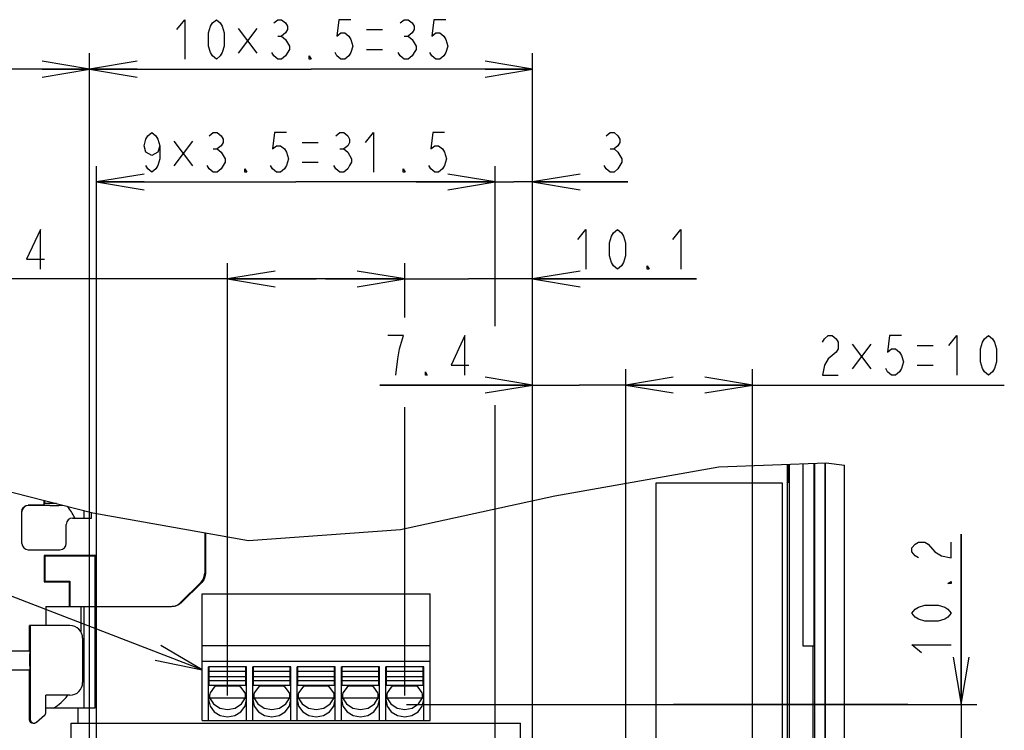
# Model space of a CAD drawing. Extents: x 35 to 410, y 13 to 287.
# Tile 13 of 15: x 248 to 310, y 98 to 143. Entities that reach past the tile are written whole.
import ezdxf

# ---------------------------------------------------------------- set-up
doc = ezdxf.new("R2010")
doc.units = 0
doc.header["$LTSCALE"] = 23.1
doc.layers.get('0').update_dxf_attribs({"linetype": 'CONTINUOUS'})
doc.layers.add('ALL_DIM', color=7, linetype='CONTINUOUS')
doc.layers.add('ALL_NOTE', color=7, linetype='CONTINUOUS')
doc.dimstyles.get("Standard").update_dxf_attribs({"dimtxt": 2.5, "dimasz": 2.5, "dimexe": 1.25, "dimexo": 0.625, "dimtad": 1, "dimcen": 2.5, "dimazin": 3, "dimtfac": 1, "dimtmove": 0, "dimatfit": 3})

# ---------------------------------------------------------------- blocks, each defined once
blk = doc.blocks.new('_OPEN')
at = {"color": 0, "linetype": 'BYBLOCK'}
for p, q in [((0, 0), (-1, 0.167)), ((-1, -0.167), (0, 0)), ((-1, 0), (0, 0))]:
    blk.add_line(p, q, dxfattribs=at)
blk = doc.blocks.new('*D22')
at = {"layer": 'ALL_DIM', "color": 2, "linetype": 'CONTINUOUS'}
for p, q in [((218.255, 62.297), (218.255, 141.036)), ((252.135, 84.102), (252.135, 141.036)), ((218.255, 140.036), (235.195, 140.036)), ((252.135, 140.036), (235.195, 140.036))]:
    blk.add_line(p, q, dxfattribs=at)
at = {"layer": 'ALL_DIM', "color": 2, "linetype": 'CONTINUOUS', "xscale": 3, "yscale": 3, "zscale": 3, "rotation": 180}
blk.add_blockref('_OPEN', (218.255, 140.036), dxfattribs=at)
at = {"layer": 'ALL_DIM', "color": 2, "linetype": 'CONTINUOUS', "xscale": 3, "yscale": 3, "zscale": 3}
blk.add_blockref('_OPEN', (252.135, 140.036), dxfattribs=at)
blk = doc.blocks.new('*D23')
at = {"layer": 'ALL_DIM', "color": 2, "linetype": 'CONTINUOUS'}
for p, q in [((252.135, 84.102), (252.135, 141.036)), ((280.135, 84.102), (280.135, 141.036)), ((252.135, 140.036), (266.135, 140.036)), ((280.135, 140.036), (266.135, 140.036))]:
    blk.add_line(p, q, dxfattribs=at)
at = {"layer": 'ALL_DIM', "color": 2, "linetype": 'CONTINUOUS', "xscale": 3, "yscale": 3, "zscale": 3, "rotation": 180}
blk.add_blockref('_OPEN', (252.135, 140.036), dxfattribs=at)
at = {"layer": 'ALL_DIM', "color": 2, "linetype": 'CONTINUOUS', "xscale": 3, "yscale": 3, "zscale": 3}
blk.add_blockref('_OPEN', (280.135, 140.036), dxfattribs=at)
blk = doc.blocks.new('*D24')
at = {"layer": 'ALL_DIM', "color": 2, "linetype": 'CONTINUOUS'}
for p, q in [((280.135, 84.102), (280.135, 121.058)), ((286.031, 84.102), (286.031, 121.058)), ((280.135, 120.058), (270.484, 120.058)), ((270.484, 120.058), (283.083, 120.058)), ((291.031, 120.058), (283.083, 120.058)), ((286.031, 120.058), (291.031, 120.058))]:
    blk.add_line(p, q, dxfattribs=at)
at = {"layer": 'ALL_DIM', "color": 2, "linetype": 'CONTINUOUS', "xscale": 3, "yscale": 3, "zscale": 3}
blk.add_blockref('_OPEN', (280.135, 120.058), dxfattribs=at)
at = {"layer": 'ALL_DIM', "color": 2, "linetype": 'CONTINUOUS', "xscale": 3, "yscale": 3, "zscale": 3, "rotation": 180}
blk.add_blockref('_OPEN', (286.031, 120.058), dxfattribs=at)
blk = doc.blocks.new('*D25')
at = {"layer": 'ALL_DIM', "color": 2, "linetype": 'CONTINUOUS'}
for p, q in [((286.031, 84.102), (286.031, 121.058)), ((294.031, 84.102), (294.031, 121.058)), ((286.031, 120.058), (290.031, 120.058)), ((294.031, 120.058), (290.031, 120.058)), ((290.031, 120.058), (309.958, 120.058))]:
    blk.add_line(p, q, dxfattribs=at)
at = {"layer": 'ALL_DIM', "color": 2, "linetype": 'CONTINUOUS', "xscale": 3, "yscale": 3, "zscale": 3, "rotation": 180}
blk.add_blockref('_OPEN', (286.031, 120.058), dxfattribs=at)
at = {"layer": 'ALL_DIM', "color": 2, "linetype": 'CONTINUOUS', "xscale": 3, "yscale": 3, "zscale": 3}
blk.add_blockref('_OPEN', (294.031, 120.058), dxfattribs=at)
blk = doc.blocks.new('*D26')
at = {"layer": 'ALL_DIM', "color": 2, "linetype": 'CONTINUOUS'}
for p, q in [((277.775, 123.788), (277.775, 133.902)), ((280.135, 84.102), (280.135, 133.902)), ((277.775, 132.902), (272.775, 132.902)), ((272.775, 132.902), (278.955, 132.902)), ((286.16, 132.902), (278.955, 132.902)), ((280.135, 132.902), (286.16, 132.902)), ((277.775, 92.262), (277.775, 118.791))]:
    blk.add_line(p, q, dxfattribs=at)
at = {"layer": 'ALL_DIM', "color": 2, "linetype": 'CONTINUOUS', "xscale": 3, "yscale": 3, "zscale": 3}
blk.add_blockref('_OPEN', (277.775, 132.902), dxfattribs=at)
at = {"layer": 'ALL_DIM', "color": 2, "linetype": 'CONTINUOUS', "xscale": 3, "yscale": 3, "zscale": 3, "rotation": 180}
blk.add_blockref('_OPEN', (280.135, 132.902), dxfattribs=at)
blk = doc.blocks.new('*D27')
at = {"layer": 'ALL_DIM', "color": 2, "linetype": 'CONTINUOUS'}
for p, q in [((252.575, 92.262), (252.575, 133.902)), ((277.775, 125.424), (277.775, 133.902)), ((252.575, 132.902), (265.175, 132.902)), ((277.775, 132.902), (265.175, 132.902))]:
    blk.add_line(p, q, dxfattribs=at)
at = {"layer": 'ALL_DIM', "color": 2, "linetype": 'CONTINUOUS', "xscale": 3, "yscale": 3, "zscale": 3, "rotation": 180}
blk.add_blockref('_OPEN', (252.575, 132.902), dxfattribs=at)
at = {"layer": 'ALL_DIM', "color": 2, "linetype": 'CONTINUOUS', "xscale": 3, "yscale": 3, "zscale": 3}
blk.add_blockref('_OPEN', (277.775, 132.902), dxfattribs=at)
blk = doc.blocks.new('*D28')
at = {"layer": 'ALL_DIM', "color": 2, "linetype": 'CONTINUOUS'}
for p, q in [((272.055, 124.336), (272.055, 127.767)), ((280.135, 84.102), (280.135, 127.767)), ((272.055, 126.767), (267.055, 126.767)), ((267.055, 126.767), (276.095, 126.767)), ((290.508, 126.767), (276.095, 126.767)), ((280.135, 126.767), (290.508, 126.767)), ((272.055, 100.422), (272.055, 118.659))]:
    blk.add_line(p, q, dxfattribs=at)
at = {"layer": 'ALL_DIM', "color": 2, "linetype": 'CONTINUOUS', "xscale": 3, "yscale": 3, "zscale": 3}
blk.add_blockref('_OPEN', (272.055, 126.767), dxfattribs=at)
at = {"layer": 'ALL_DIM', "color": 2, "linetype": 'CONTINUOUS', "xscale": 3, "yscale": 3, "zscale": 3, "rotation": 180}
blk.add_blockref('_OPEN', (280.135, 126.767), dxfattribs=at)
blk = doc.blocks.new('*D29')
at = {"layer": 'ALL_DIM', "color": 2, "linetype": 'CONTINUOUS'}
for p, q in [((260.855, 100.422), (260.855, 127.767)), ((266.455, 126.767), (233.648, 126.767)), ((260.855, 126.767), (266.455, 126.767)), ((272.055, 126.767), (266.455, 126.767)), ((272.055, 125.767), (272.055, 126.894))]:
    blk.add_line(p, q, dxfattribs=at)
at = {"layer": 'ALL_DIM', "color": 2, "linetype": 'CONTINUOUS', "xscale": 3, "yscale": 3, "zscale": 3, "rotation": 180}
blk.add_blockref('_OPEN', (260.855, 126.767), dxfattribs=at)
at = {"layer": 'ALL_DIM', "color": 2, "linetype": 'CONTINUOUS', "xscale": 3, "yscale": 3, "zscale": 3}
blk.add_blockref('_OPEN', (272.055, 126.767), dxfattribs=at)
blk = doc.blocks.new('_DOT')
at = {"color": 0, "linetype": 'BYBLOCK'}
blk.add_line((-0.167, 0), (-1, 0), dxfattribs=at)
at = {"color": 0, "linetype": 'BYBLOCK', "const_width": 0.167}
blk.add_lwpolyline([(-0.083, 0, 1), (0.083, 0, 1)], format="xyb", close=True, dxfattribs=at)
blk = doc.blocks.new('*D32')
at = {"layer": 'ALL_DIM', "color": 2, "linetype": 'CONTINUOUS'}
for p, q in [((307.231, 99.859), (307.231, 110.629)), ((307.231, 110.629), (307.231, 95.779)), ((272.164, 99.859), (308.231, 99.859)), ((307.231, 86.699), (307.231, 95.779)), ((272.164, 91.699), (308.231, 91.699)), ((307.231, 91.699), (307.231, 86.699))]:
    blk.add_line(p, q, dxfattribs=at)
at = {"layer": 'ALL_DIM', "color": 2, "linetype": 'CONTINUOUS', "xscale": 3, "yscale": 3, "zscale": 3}
for name, p, rotation in [('_OPEN', (307.231, 99.859), 270), ('_DOT', (307.231, 91.699), 90)]:
    blk.add_blockref(name, p, dxfattribs=dict(at, rotation=rotation))

msp = doc.modelspace()

# ---------------------------------------------------------------- linework, layer by layer
at = {"color": 7, "linetype": 'CONTINUOUS'}
for p, q in [((281.538, 113.043), (291.915, 114.884)), ((291.915, 114.884), (298.689, 115.145)), ((296.255, 96.847), (296.255, 115.051)), ((296.335, 113.887), (296.335, 115.054)), ((296.339, 113.887), (296.339, 115.055)), ((296.381, 96.847), (296.381, 115.056)), ((297.215, 115.088), (297.215, 103.567)), ((297.926, 115.116), (297.926, 103.567)), ((297.987, 89.731), (297.987, 115.118)), ((298.64, 89.731), (298.64, 115.143)), ((298.655, 81.842), (298.655, 115.144)), ((298.689, 115.145), (299.855, 114.989)), ((299.855, 73.746), (299.855, 114.989)), ((242.361, 114.519), (252.336, 111.98)), ((295.935, 113.844), (287.935, 113.844)), ((287.935, 113.844), (287.935, 90.644)), ((295.935, 90.644), (295.935, 113.844)), ((296.339, 113.887), (296.255, 113.887)), ((249.249, 112.766), (249.249, 112.475)), ((249.295, 112.567), (249.295, 112.754)), ((271.783, 110.919), (281.538, 113.043)), ((247.855, 110.047), (247.855, 112.061)), ((248.449, 112.461), (248.255, 112.461)), ((249.628, 112.447), (248.255, 112.447)), ((249.249, 112.475), (249.295, 112.567)), ((249.911, 112.567), (249.295, 112.567)), ((249.911, 112.567), (249.911, 112.597)), ((250.042, 112.564), (249.911, 112.567)), ((250.428, 112.46), (250.432, 112.465)), ((251.775, 112.123), (251.775, 111.647)), ((251.055, 111.647), (252.255, 111.647)), ((252.255, 111.647), (252.255, 112.001)), ((252.336, 111.98), (262.179, 110.219)), ((250.655, 110.047), (250.655, 111.247)), ((262.179, 110.219), (271.783, 110.919)), ((259.413, 110.714), (259.413, 108.158)), ((259.455, 110.707), (259.455, 108.14)), ((248.255, 109.647), (250.255, 109.647)), ((249.253, 109.289), (249.253, 107.605)), ((249.253, 109.289), (249.295, 109.247)), ((252.537, 109.289), (249.253, 109.289)), ((249.295, 109.247), (249.295, 107.647)), ((252.495, 109.247), (249.295, 109.247)), ((252.537, 109.289), (252.495, 109.247)), ((252.495, 99.647), (252.495, 109.247)), ((252.537, 106.047), (252.537, 109.289)), ((249.253, 107.605), (249.295, 107.647)), ((249.253, 107.605), (250.853, 107.605)), ((249.295, 107.647), (250.895, 107.647)), ((250.853, 107.605), (250.895, 107.647)), ((250.853, 107.605), (250.853, 106.047)), ((250.895, 107.647), (250.895, 106.047)), ((259.179, 107.592), (257.868, 106.281)), ((259.221, 107.575), (257.927, 106.281)), ((259.255, 98.847), (259.255, 106.847)), ((259.255, 106.847), (273.655, 106.847)), ((273.655, 98.847), (273.655, 106.847)), ((249.375, 106.047), (249.375, 104.847)), ((249.375, 106.047), (257.302, 106.047)), ((251.575, 106.047), (251.575, 104.463)), ((251.775, 106.047), (251.775, 99.647)), ((248.335, 103.247), (248.335, 104.847)), ((250.895, 104.847), (248.335, 104.847)), ((248.377, 104.847), (248.377, 98.924)), ((251.695, 104.047), (251.695, 101.247)), ((259.255, 103.594), (273.655, 103.594)), ((297.215, 103.567), (297.926, 103.567)), ((297.873, 96.121), (297.873, 103.567)), ((246.783, 103.247), (248.335, 103.247)), ((248.335, 103.247), (248.354, 103.227)), ((248.359, 102.306), (248.358, 103.061)), ((259.255, 102.607), (273.655, 102.607)), ((259.655, 98.847), (259.655, 102.239)), ((262.055, 102.239), (259.655, 102.239)), ((259.695, 101.055), (259.695, 102.233)), ((262.015, 101.055), (262.015, 102.233)), ((262.055, 98.847), (262.055, 102.239)), ((262.455, 98.847), (262.455, 102.239)), ((264.855, 102.239), (262.455, 102.239)), ((262.495, 101.055), (262.495, 102.233)), ((264.815, 101.055), (264.815, 102.233)), ((264.855, 98.847), (264.855, 102.239)), ((265.255, 98.847), (265.255, 102.239)), ((267.655, 102.239), (265.255, 102.239)), ((265.295, 101.055), (265.295, 102.233)), ((267.615, 101.055), (267.615, 102.233)), ((267.655, 98.847), (267.655, 102.239)), ((268.055, 98.847), (268.055, 102.239)), ((270.455, 102.239), (268.055, 102.239)), ((268.095, 101.055), (268.095, 102.233)), ((270.415, 101.055), (270.415, 102.233)), ((270.455, 98.847), (270.455, 102.239)), ((270.855, 98.847), (270.855, 102.239)), ((273.255, 102.239), (270.855, 102.239)), ((270.895, 101.055), (270.895, 102.233)), ((273.215, 101.055), (273.215, 102.233)), ((273.255, 98.847), (273.255, 102.239)), ((246.783, 102.047), (248.335, 102.047)), ((248.335, 102.047), (248.354, 102.066)), ((248.335, 98.889), (248.335, 102.047)), ((262.015, 101.939), (259.695, 101.939)), ((262.015, 101.6), (259.695, 101.6)), ((264.815, 101.939), (262.495, 101.939)), ((264.815, 101.6), (262.495, 101.6)), ((267.615, 101.939), (265.295, 101.939)), ((267.615, 101.6), (265.295, 101.6)), ((270.415, 101.939), (268.095, 101.939)), ((270.415, 101.6), (268.095, 101.6)), ((273.215, 101.939), (270.895, 101.939)), ((273.215, 101.6), (270.895, 101.6)), ((262.015, 101.35), (259.695, 101.35)), ((262.015, 101.055), (259.695, 101.055)), ((261.61, 101.01), (260.099, 101.01)), ((264.815, 101.35), (262.495, 101.35)), ((264.815, 101.055), (262.495, 101.055)), ((264.41, 101.01), (262.899, 101.01)), ((267.615, 101.35), (265.295, 101.35)), ((267.615, 101.055), (265.295, 101.055)), ((267.21, 101.01), (265.699, 101.01)), ((270.415, 101.35), (268.095, 101.35)), ((270.415, 101.055), (268.095, 101.055)), ((270.01, 101.01), (268.499, 101.01)), ((273.215, 101.35), (270.895, 101.35)), ((273.215, 101.055), (270.895, 101.055)), ((272.81, 101.01), (271.299, 101.01)), ((249.375, 99.359), (249.375, 100.447)), ((250.895, 100.447), (249.375, 100.447)), ((259.697, 100.367), (259.723, 100.274)), ((259.723, 100.489), (259.723, 100.274)), ((259.723, 100.274), (261.986, 100.274)), ((261.734, 99.89), (261.986, 100.274)), ((261.986, 100.274), (261.986, 100.489)), ((261.986, 100.274), (262.013, 100.367)), ((262.497, 100.367), (262.523, 100.274)), ((262.523, 100.489), (262.523, 100.274)), ((262.523, 100.274), (264.786, 100.274)), ((264.534, 99.89), (264.786, 100.274)), ((264.786, 100.274), (264.786, 100.489)), ((264.786, 100.274), (264.813, 100.367)), ((265.297, 100.367), (265.323, 100.274)), ((265.323, 100.489), (265.323, 100.274)), ((265.323, 100.274), (267.586, 100.274)), ((267.334, 99.89), (267.586, 100.274)), ((267.586, 100.274), (267.586, 100.489)), ((267.586, 100.274), (267.613, 100.367)), ((268.097, 100.367), (268.123, 100.274)), ((268.123, 100.489), (268.123, 100.274)), ((268.123, 100.274), (270.386, 100.274)), ((270.134, 99.89), (270.386, 100.274)), ((270.386, 100.274), (270.386, 100.489)), ((270.386, 100.274), (270.413, 100.367)), ((270.897, 100.367), (270.923, 100.274)), ((270.923, 100.489), (270.923, 100.274)), ((270.923, 100.274), (273.186, 100.274)), ((272.934, 99.89), (273.186, 100.274)), ((273.186, 100.274), (273.186, 100.489)), ((273.186, 100.274), (273.213, 100.367)), ((249.375, 99.647), (252.495, 99.647)), ((251.413, 98.687), (251.413, 99.647)), ((248.771, 98.74), (249.289, 99.175)), ((248.729, 98.705), (248.65, 98.661)), ((248.692, 98.696), (248.771, 98.74)), ((250.975, 90.687), (250.975, 98.687)), ((250.975, 98.687), (279.375, 98.687)), ((259.255, 98.847), (273.655, 98.847)), ((279.375, 90.687), (279.375, 98.687))]:
    msp.add_line(p, q, dxfattribs=at)
at = {"color": 2, "linetype": 'CONTINUOUS'}
msp.add_line((303.85, 99.859), (289.037, 99.859), dxfattribs=at)
at = {"color": 7, "linetype": 'CONTINUOUS'}
for points in [[(247.855, 112.061), (247.874, 112.184), (247.931, 112.296), (248.02, 112.384), (248.131, 112.441), (248.255, 112.461)], [(248.255, 112.447), (248.131, 112.427), (248.02, 112.37), (247.931, 112.282), (247.874, 112.17), (247.857, 112.06)], [(249.249, 112.475), (249.22, 112.471), (249.139, 112.468), (249.012, 112.465), (248.847, 112.463), (248.655, 112.461), (248.449, 112.461)], [(249.628, 112.447), (249.832, 112.447), (250.024, 112.449), (250.188, 112.451), (250.316, 112.454), (250.397, 112.457), (250.428, 112.46)], [(259.179, 107.592), (259.306, 107.758), (259.386, 107.951), (259.413, 108.158)], [(259.455, 108.14), (259.428, 107.933), (259.348, 107.741), (259.221, 107.575)], [(257.302, 106.047), (257.509, 106.074), (257.702, 106.154), (257.868, 106.281)], [(257.927, 106.281), (257.761, 106.154), (257.568, 106.074), (257.361, 106.047)], [(248.354, 103.227), (248.356, 103.214), (248.357, 103.18), (248.358, 103.127), (248.358, 103.061)], [(248.359, 102.306), (248.358, 102.233), (248.358, 102.167), (248.357, 102.114), (248.356, 102.079), (248.354, 102.066)], [(260.174, 101.055), (260.006, 100.953), (259.746, 100.594), (259.655, 100.172)], [(262.055, 100.172), (261.963, 100.594), (261.703, 100.953), (261.536, 101.055)], [(262.974, 101.055), (262.806, 100.953), (262.546, 100.594), (262.455, 100.172)], [(264.855, 100.172), (264.763, 100.594), (264.503, 100.953), (264.336, 101.055)], [(265.774, 101.055), (265.606, 100.953), (265.346, 100.594), (265.255, 100.172)], [(267.655, 100.172), (267.563, 100.594), (267.303, 100.953), (267.136, 101.055)], [(268.574, 101.055), (268.406, 100.953), (268.146, 100.594), (268.055, 100.172)], [(270.455, 100.172), (270.363, 100.594), (270.103, 100.953), (269.936, 101.055)], [(271.374, 101.055), (271.206, 100.953), (270.946, 100.594), (270.855, 100.172)], [(273.255, 100.172), (273.163, 100.594), (272.903, 100.953), (272.736, 101.055)], [(259.723, 100.274), (259.976, 99.89), (260.376, 99.629), (260.855, 99.537), (261.334, 99.629), (261.734, 99.89)], [(262.523, 100.274), (262.776, 99.89), (263.176, 99.629), (263.655, 99.537), (264.134, 99.629), (264.534, 99.89)], [(265.323, 100.274), (265.576, 99.89), (265.976, 99.629), (266.455, 99.537), (266.934, 99.629), (267.334, 99.89)], [(268.123, 100.274), (268.376, 99.89), (268.776, 99.629), (269.255, 99.537), (269.734, 99.629), (270.134, 99.89)], [(270.923, 100.274), (271.176, 99.89), (271.576, 99.629), (272.055, 99.537), (272.534, 99.629), (272.934, 99.89)], [(259.655, 100.172), (259.746, 99.749), (260.006, 99.391), (260.396, 99.152), (260.855, 99.068), (261.314, 99.152), (261.703, 99.391), (261.963, 99.749), (262.055, 100.172)], [(262.455, 100.172), (262.546, 99.749), (262.806, 99.391), (263.196, 99.152), (263.655, 99.068), (264.114, 99.152), (264.503, 99.391), (264.763, 99.749), (264.855, 100.172)], [(265.255, 100.172), (265.346, 99.749), (265.606, 99.391), (265.996, 99.152), (266.455, 99.068), (266.914, 99.152), (267.303, 99.391), (267.563, 99.749), (267.655, 100.172)], [(268.055, 100.172), (268.146, 99.749), (268.406, 99.391), (268.796, 99.152), (269.255, 99.068), (269.714, 99.152), (270.103, 99.391), (270.363, 99.749), (270.455, 100.172)], [(270.855, 100.172), (270.946, 99.749), (271.206, 99.391), (271.596, 99.152), (272.055, 99.068), (272.514, 99.152), (272.903, 99.391), (273.163, 99.749), (273.255, 100.172)], [(248.65, 98.661), (248.561, 98.649), (248.473, 98.671), (248.4, 98.724), (248.352, 98.8), (248.335, 98.889)], [(248.377, 98.924), (248.394, 98.835), (248.442, 98.759), (248.515, 98.706), (248.603, 98.684), (248.692, 98.696)]]:
    msp.add_lwpolyline(points, dxfattribs=at)
for centre, radius, start, end in [((247.775, 109.999), 3.8, 25.96735, 38.99385), ((251.055, 111.247), 0.4, 90, 180), ((248.255, 110.047), 0.4, 180, 270), ((250.255, 110.047), 0.4, 270, 360), ((250.895, 104.047), 0.8, 0, 90), ((250.895, 101.247), 0.8, 270, 360), ((247.775, 102.799), 3.8, 303.14472, 321.36224), ((249.135, 99.359), 0.24, 310, 360)]:
    msp.add_arc(centre, radius, start, end, dxfattribs=at)
at = {"layer": 'ALL_DIM', "color": 2, "linetype": 'CONTINUOUS'}
for p, q in [((262.71, 142.614), (261.523, 141.052)), ((261.523, 142.614), (262.71, 141.052)), ((269.648, 142.536), (270.648, 142.536)), ((264.023, 142.12), (264.273, 142.12)), ((272.023, 142.12), (272.273, 142.12)), ((269.648, 141.286), (270.648, 141.286)), ((258.636, 135.48), (257.449, 133.918)), ((257.449, 135.48), (258.636, 133.918)), ((265.574, 135.402), (266.574, 135.402)), ((259.949, 134.985), (260.199, 134.985)), ((267.949, 134.985), (268.199, 134.985)), ((285.035, 134.985), (285.285, 134.985)), ((265.574, 134.152), (266.574, 134.152)), ((301.52, 122.636), (300.333, 121.074)), ((300.333, 122.636), (301.52, 121.074)), ((304.458, 122.558), (305.458, 122.558)), ((304.458, 121.308), (305.458, 121.308))]:
    msp.add_line(p, q, dxfattribs=at)
for points in [[(257.648, 142.536), (258.148, 143.161), (258.148, 140.661)], [(260.148, 140.661), (259.898, 140.87), (259.773, 141.078), (259.648, 141.495), (259.648, 142.328), (259.773, 142.745), (259.898, 142.953), (260.148, 143.161), (260.398, 142.953), (260.523, 142.745), (260.648, 142.328), (260.648, 141.495), (260.523, 141.078), (260.398, 140.87), (260.148, 140.661)], [(263.773, 142.953), (264.023, 143.161), (264.273, 143.161), (264.523, 142.953), (264.648, 142.745), (264.648, 142.536), (264.523, 142.328), (264.273, 142.12), (264.523, 141.911)], [(268.648, 143.161), (267.898, 143.161), (267.773, 142.12), (268.023, 142.328), (268.273, 142.328), (268.523, 142.12), (268.648, 141.911), (268.773, 141.495), (268.648, 141.078), (268.523, 140.87), (268.273, 140.661), (268.023, 140.661), (267.773, 140.87), (267.648, 141.078)], [(271.773, 142.953), (272.023, 143.161), (272.273, 143.161), (272.523, 142.953), (272.648, 142.745), (272.648, 142.536), (272.523, 142.328), (272.273, 142.12), (272.523, 141.911), (272.773, 141.495)], [(274.648, 143.161), (273.898, 143.161), (273.773, 142.12), (274.023, 142.328), (274.273, 142.328), (274.523, 142.12), (274.648, 141.911), (274.773, 141.495), (274.648, 141.078), (274.523, 140.87), (274.273, 140.661), (274.023, 140.661), (273.773, 140.87), (273.648, 141.078)], [(264.523, 141.911), (264.773, 141.495), (264.773, 141.286)], [(272.773, 141.495), (272.773, 141.286), (272.648, 141.078), (272.523, 140.87), (272.273, 140.661), (272.023, 140.661), (271.773, 140.87), (271.648, 141.078)], [(264.773, 141.286), (264.523, 140.87), (264.273, 140.661), (264.023, 140.661), (263.773, 140.87), (263.648, 141.078)], [(266.148, 140.661), (266.023, 140.661), (266.023, 140.87), (266.148, 140.661)], [(256.574, 135.194), (256.449, 134.777), (256.074, 134.569), (255.699, 134.777), (255.574, 135.194), (255.699, 135.61), (255.824, 135.819), (256.074, 136.027), (256.324, 135.819), (256.449, 135.61), (256.574, 135.194), (256.574, 134.36), (256.449, 133.944), (256.324, 133.735), (256.074, 133.527), (255.824, 133.735), (255.699, 133.944)], [(259.699, 135.819), (259.949, 136.027), (260.199, 136.027), (260.449, 135.819), (260.574, 135.61), (260.574, 135.402), (260.449, 135.194), (260.199, 134.985), (260.449, 134.777), (260.699, 134.36)], [(264.574, 136.027), (263.824, 136.027), (263.699, 134.985), (263.949, 135.194), (264.199, 135.194), (264.449, 134.985), (264.574, 134.777), (264.699, 134.36), (264.574, 133.944), (264.449, 133.735), (264.199, 133.527), (263.949, 133.527), (263.699, 133.735), (263.574, 133.944)], [(267.699, 135.819), (267.949, 136.027), (268.199, 136.027), (268.449, 135.819), (268.574, 135.61), (268.574, 135.402), (268.449, 135.194), (268.199, 134.985), (268.449, 134.777)], [(269.574, 135.402), (270.074, 136.027), (270.074, 133.527)], [(274.574, 136.027), (273.824, 136.027), (273.699, 134.985), (273.949, 135.194), (274.199, 135.194), (274.449, 134.985), (274.574, 134.777), (274.699, 134.36), (274.574, 133.944), (274.449, 133.735), (274.199, 133.527), (273.949, 133.527), (273.699, 133.735), (273.574, 133.944)], [(284.785, 135.819), (285.035, 136.027), (285.285, 136.027), (285.535, 135.819), (285.66, 135.61), (285.66, 135.402), (285.535, 135.194), (285.285, 134.985), (285.535, 134.777)], [(268.449, 134.777), (268.699, 134.36), (268.699, 134.152), (268.574, 133.944), (268.449, 133.735), (268.199, 133.527), (267.949, 133.527), (267.699, 133.735), (267.574, 133.944)], [(285.535, 134.777), (285.785, 134.36), (285.785, 134.152)], [(260.699, 134.36), (260.699, 134.152), (260.574, 133.944), (260.449, 133.735), (260.199, 133.527), (259.949, 133.527), (259.699, 133.735), (259.574, 133.944)], [(285.785, 134.152), (285.535, 133.735), (285.285, 133.527), (285.035, 133.527), (284.785, 133.735), (284.66, 133.944)], [(262.074, 133.527), (261.949, 133.527), (261.949, 133.735), (262.074, 133.527)], [(272.074, 133.527), (271.949, 133.527), (271.949, 133.735), (272.074, 133.527)], [(249.023, 127.392), (249.023, 129.892), (248.148, 128.017), (249.273, 128.017)], [(283.008, 129.267), (283.508, 129.892), (283.508, 127.392)], [(285.508, 127.392), (285.258, 127.6), (285.133, 127.808), (285.008, 128.225), (285.008, 129.058), (285.133, 129.475), (285.258, 129.683), (285.508, 129.892), (285.758, 129.683), (285.883, 129.475), (286.008, 129.058), (286.008, 128.225), (285.883, 127.808), (285.758, 127.6), (285.508, 127.392)], [(289.008, 129.267), (289.508, 129.892), (289.508, 127.392)], [(287.508, 127.392), (287.383, 127.392), (287.383, 127.6), (287.508, 127.392)], [(271.734, 122.35), (271.984, 123.183), (270.984, 123.183)], [(275.859, 120.683), (275.859, 123.183), (274.984, 121.308), (276.109, 121.308)], [(298.458, 122.767), (298.583, 122.975), (298.833, 123.183), (299.083, 123.183), (299.333, 122.975), (299.458, 122.767), (299.458, 122.35), (299.333, 122.142), (299.083, 121.933), (298.833, 121.725), (298.583, 121.308), (298.458, 120.683), (299.458, 120.683)], [(303.458, 123.183), (302.708, 123.183), (302.583, 122.142), (302.833, 122.35), (303.083, 122.35), (303.333, 122.142), (303.458, 121.933), (303.583, 121.517), (303.458, 121.1), (303.333, 120.892), (303.083, 120.683), (302.833, 120.683), (302.583, 120.892), (302.458, 121.1)], [(306.458, 122.558), (306.958, 123.183), (306.958, 120.683)], [(308.958, 120.683), (308.708, 120.892), (308.583, 121.1), (308.458, 121.517), (308.458, 122.35), (308.583, 122.767), (308.708, 122.975), (308.958, 123.183), (309.208, 122.975), (309.333, 122.767), (309.458, 122.35), (309.458, 121.517), (309.333, 121.1), (309.208, 120.892), (308.958, 120.683)], [(271.484, 120.683), (271.609, 121.725), (271.734, 122.35)], [(273.484, 120.683), (273.359, 120.683), (273.359, 120.892), (273.484, 120.683)], [(304.523, 109.129), (304.314, 109.254), (304.106, 109.504), (304.106, 109.754), (304.314, 110.004), (304.523, 110.129), (304.939, 110.129), (305.148, 110.004), (305.564, 109.504)], [(305.564, 109.504), (305.981, 109.254), (306.606, 109.129), (306.606, 110.129)], [(306.606, 107.629), (306.606, 107.504), (306.398, 107.504), (306.606, 107.629)], [(306.606, 105.629), (306.398, 105.379), (306.189, 105.254), (305.773, 105.129), (304.939, 105.129), (304.523, 105.254), (304.314, 105.379), (304.106, 105.629), (304.314, 105.879), (304.523, 106.004), (304.939, 106.129), (305.773, 106.129), (306.189, 106.004), (306.398, 105.879), (306.606, 105.629)], [(304.731, 103.129), (304.106, 103.629), (306.606, 103.629)]]:
    msp.add_lwpolyline(points, dxfattribs=at)
at = {"layer": 'ALL_NOTE', "color": 2, "linetype": 'CONTINUOUS'}
msp.add_line((259.255, 102.045), (209.767, 121.17), dxfattribs=at)
msp.add_lwpolyline([(256.276, 102.66), (259.255, 102.045), (256.637, 103.593)], dxfattribs=at)

# ---------------------------------------------------------------- dimensions: what is measured, and where the dimension line sits
at = {"layer": 'ALL_DIM', "color": 2, "linetype": 'CONTINUOUS'}
for base, p1, p2, picture, middle in [((252.135, 140.036), (218.255, 62.297), (252.135, 84.102), '*D22', (231.102, 140.661)), ((286.031, 120.058), (280.135, 84.102), (286.031, 84.102), '*D24', (270.484, 120.683)), ((294.031, 120.058), (286.031, 84.102), (294.031, 84.102), '*D25', (297.958, 120.683))]:
    dim = msp.add_linear_dim(base=base, p1=p1, p2=p2, dimstyle='Standard', dxfattribs=at)
    dim.commit()
    dim.dimension.update_dxf_attribs({"geometry": picture, "text_midpoint": middle, "dimtype": 128})
for base, p1, p2, picture, middle in [((252.135, 140.036), (280.135, 84.102), (252.135, 84.102), '*D23', (257.148, 140.661)), ((252.575, 132.902), (277.775, 125.424), (252.575, 92.262), '*D27', (255.074, 133.527)), ((277.775, 132.902), (280.135, 84.102), (277.775, 92.262), '*D26', (284.16, 133.527)), ((260.855, 126.767), (272.055, 125.767), (260.855, 100.422), '*D29', (233.648, 127.392)), ((272.055, 126.767), (280.135, 84.102), (272.055, 100.422), '*D28', (282.508, 127.392))]:
    dim = msp.add_linear_dim(base=base, p1=p1, p2=p2, angle=180, dimstyle='Standard', dxfattribs=at)
    dim.commit()
    dim.dimension.update_dxf_attribs({"geometry": picture, "text_midpoint": middle, "dimtype": 128})
dim = msp.add_linear_dim(base=(307.231, 99.859), p1=(272.164, 91.699), p2=(272.164, 99.859), angle=90, dimstyle='Standard', override={"dimblk1": 'DOT', "dimsah": 1}, dxfattribs=at)
dim.commit()
dim.dimension.update_dxf_attribs({"geometry": '*D32', "text_midpoint": (306.606, 102.629), "dimtype": 128})

doc.saveas('drawing.dxf')
